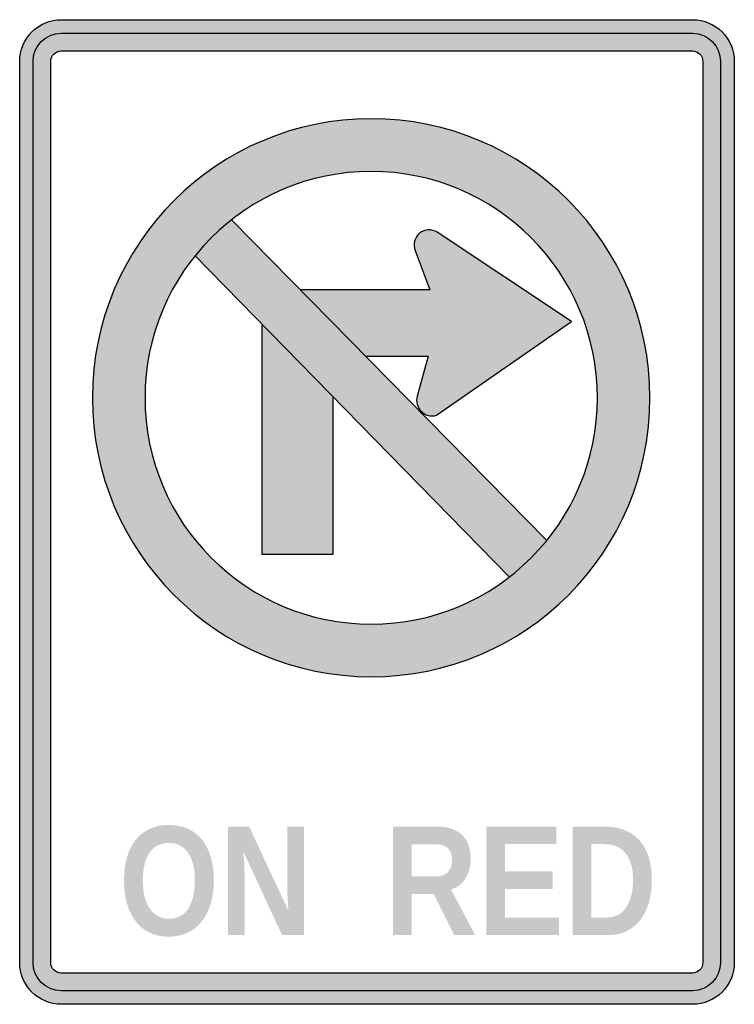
# Model space of a CAD drawing. Header units: inches. Extents: x -0.5 to 0.5, y -0.69 to 0.69.
import ezdxf

# ---------------------------------------------------------------- set-up
doc = ezdxf.new("R2010")
doc.units = ezdxf.units.IN
doc.header["$MEASUREMENT"] = 0

msp = doc.modelspace()

# ---------------------------------------------------------------- hatches: boundary and pattern name
h = msp.add_hatch(color=7)
edge = h.paths.add_edge_path()
edge.add_spline(control_points=[(-0.5, 0.6301), (-0.5, 0.6456), (-0.4939, 0.6604), (-0.4829, 0.6714), (-0.472, 0.6823), (-0.4571, 0.6884), (-0.4416, 0.6884)], knot_values=[0, 0, 0, 0, 1, 1, 1, 2, 2, 2, 2], degree=3, periodic=0)
edge.add_line((-0.4416, 0.6884), (0.4416, 0.6884))
edge.add_spline(control_points=[(0.4416, 0.6884), (0.4739, 0.6884), (0.5, 0.6623), (0.5, 0.6301)], knot_values=[0, 0, 0, 0, 1, 1, 1, 1], degree=3, periodic=0)
edge.add_line((0.5, 0.6301), (0.5, -0.6301))
edge.add_spline(control_points=[(0.5, -0.6301), (0.5, -0.6623), (0.4739, -0.6884), (0.4416, -0.6884)], knot_values=[0, 0, 0, 0, 1, 1, 1, 1], degree=3, periodic=0)
edge.add_line((0.4416, -0.6884), (-0.4416, -0.6884))
edge.add_spline(control_points=[(-0.4416, -0.6884), (-0.4739, -0.6884), (-0.5, -0.6623), (-0.5, -0.6301)], knot_values=[0, 0, 0, 0, 1, 1, 1, 1], degree=3, periodic=0)
edge.add_line((-0.5, -0.6301), (-0.5, 0.6301))
edge = h.paths.add_edge_path(flags=0)
edge.add_spline(control_points=[(-0.4565, 0.6301), (-0.4565, 0.634), (-0.455, 0.6377), (-0.4522, 0.6404), (-0.4495, 0.6431), (-0.4458, 0.6447), (-0.4419, 0.6447)], knot_values=[0, 0, 0, 0, 1, 1, 1, 2, 2, 2, 2], degree=3, periodic=0)
edge.add_line((-0.4419, 0.6447), (0.4414, 0.6447))
edge.add_spline(control_points=[(0.4414, 0.6447), (0.4452, 0.6447), (0.4489, 0.6431), (0.4517, 0.6404), (0.4544, 0.6377), (0.4559, 0.634), (0.4559, 0.6301)], knot_values=[0, 0, 0, 0, 1, 1, 1, 2, 2, 2, 2], degree=3, periodic=0)
edge.add_line((0.4559, 0.6301), (0.4559, -0.6301))
edge.add_spline(control_points=[(0.4559, -0.6301), (0.4559, -0.634), (0.4544, -0.6377), (0.4517, -0.6404), (0.4489, -0.6431), (0.4452, -0.6447), (0.4414, -0.6447)], knot_values=[0, 0, 0, 0, 1, 1, 1, 2, 2, 2, 2], degree=3, periodic=0)
edge.add_line((0.4414, -0.6447), (-0.4419, -0.6447))
edge.add_spline(control_points=[(-0.4419, -0.6447), (-0.45, -0.6447), (-0.4565, -0.6381), (-0.4565, -0.6301)], knot_values=[0, 0, 0, 0, 1, 1, 1, 1], degree=3, periodic=0)
edge.add_line((-0.4565, -0.6301), (-0.4565, 0.6301))
h = msp.add_hatch(color=7)
edge = h.paths.add_edge_path()
edge.add_line((0.4414, 0.6695), (-0.4419, 0.6695))
edge.add_spline(control_points=[(-0.4419, 0.6695), (-0.4637, 0.6695), (-0.4813, 0.6518), (-0.4813, 0.6301)], knot_values=[0, 0, 0, 0, 1, 1, 1, 1], degree=3, periodic=0)
edge.add_line((-0.4813, 0.6301), (-0.4813, -0.6301))
edge.add_spline(control_points=[(-0.4813, -0.6301), (-0.4813, -0.6518), (-0.4637, -0.6695), (-0.4419, -0.6695)], knot_values=[0, 0, 0, 0, 1, 1, 1, 1], degree=3, periodic=0)
edge.add_line((-0.4419, -0.6695), (0.4414, -0.6695))
edge.add_spline(control_points=[(0.4414, -0.6695), (0.4518, -0.6695), (0.4618, -0.6653), (0.4692, -0.6579), (0.4766, -0.6506), (0.4807, -0.6405), (0.4807, -0.6301)], knot_values=[0, 0, 0, 0, 1, 1, 1, 2, 2, 2, 2], degree=3, periodic=0)
edge.add_line((0.4807, -0.6301), (0.4807, 0.6301))
edge.add_spline(control_points=[(0.4807, 0.6301), (0.4807, 0.6518), (0.4631, 0.6695), (0.4414, 0.6695)], knot_values=[0, 0, 0, 0, 1, 1, 1, 1], degree=3, periodic=0)
edge = h.paths.add_edge_path(flags=0)
edge.add_spline(control_points=[(0.4414, 0.6447), (0.4494, 0.6447), (0.4559, 0.6381), (0.4559, 0.6301)], knot_values=[0, 0, 0, 0, 1, 1, 1, 1], degree=3, periodic=0)
edge.add_line((0.4559, 0.6301), (0.4559, -0.6301))
edge.add_spline(control_points=[(0.4559, -0.6301), (0.4559, -0.6381), (0.4494, -0.6447), (0.4414, -0.6447)], knot_values=[0, 0, 0, 0, 1, 1, 1, 1], degree=3, periodic=0)
edge.add_line((0.4414, -0.6447), (-0.4419, -0.6447))
edge.add_spline(control_points=[(-0.4419, -0.6447), (-0.45, -0.6447), (-0.4565, -0.6381), (-0.4565, -0.6301)], knot_values=[0, 0, 0, 0, 1, 1, 1, 1], degree=3, periodic=0)
edge.add_line((-0.4565, -0.6301), (-0.4565, 0.6301))
edge.add_spline(control_points=[(-0.4565, 0.6301), (-0.4565, 0.634), (-0.455, 0.6377), (-0.4522, 0.6404), (-0.4495, 0.6431), (-0.4458, 0.6447), (-0.4419, 0.6447)], knot_values=[0, 0, 0, 0, 1, 1, 1, 2, 2, 2, 2], degree=3, periodic=0)
edge.add_line((-0.4419, 0.6447), (0.4414, 0.6447))
h = msp.add_hatch(color=7)
edge = h.paths.add_edge_path()
edge.add_spline(control_points=[(-0.3982, 0.1597), (-0.3982, -0.0558), (-0.2236, -0.2304), (-0.0081, -0.2304), (0.2074, -0.2304), (0.382, -0.0558), (0.382, 0.1597), (0.382, 0.3752), (0.2074, 0.5499), (-0.0081, 0.5499), (-0.2236, 0.5499), (-0.3982, 0.3752), (-0.3982, 0.1597)], knot_values=[0, 0, 0, 0, 1, 1, 1, 2, 2, 2, 3, 3, 3, 4, 4, 4, 4], degree=3, periodic=0)
edge = h.paths.add_edge_path(flags=0)
edge.add_spline(control_points=[(0.3084, 0.1597), (0.3084, -0.0151), (0.1667, -0.1568), (-0.0081, -0.1568), (-0.1829, -0.1568), (-0.3246, -0.0151), (-0.3246, 0.1597), (-0.3246, 0.3345), (-0.1829, 0.4762), (-0.0081, 0.4762), (0.1667, 0.4762), (0.3084, 0.3345), (0.3084, 0.1597)], knot_values=[0, 0, 0, 0, 1, 1, 1, 2, 2, 2, 3, 3, 3, 4, 4, 4, 4], degree=3, periodic=0)
h = msp.add_hatch(color=7)
edge = h.paths.add_edge_path()
edge.add_spline(control_points=[(0.382, 0.1597), (0.382, -0.0558), (0.2074, -0.2304), (-0.0081, -0.2304), (-0.2236, -0.2304), (-0.3982, -0.0558), (-0.3982, 0.1597), (-0.3982, 0.3752), (-0.2236, 0.5499), (-0.0081, 0.5499), (0.2074, 0.5499), (0.382, 0.3752), (0.382, 0.1597)], knot_values=[0, 0, 0, 0, 1, 1, 1, 2, 2, 2, 3, 3, 3, 4, 4, 4, 4], degree=3, periodic=0)
edge = h.paths.add_edge_path(flags=0)
edge.add_spline(control_points=[(0.3084, 0.1597), (0.3084, -0.0151), (0.1667, -0.1568), (-0.0081, -0.1568), (-0.1829, -0.1568), (-0.3246, -0.0151), (-0.3246, 0.1597), (-0.3246, 0.3345), (-0.1829, 0.4762), (-0.0081, 0.4762), (0.1667, 0.4762), (0.3084, 0.3345), (0.3084, 0.1597)], knot_values=[0, 0, 0, 0, 1, 1, 1, 2, 2, 2, 3, 3, 3, 4, 4, 4, 4], degree=3, periodic=0)
h = msp.add_hatch(color=7)
edge = h.paths.add_edge_path()
edge.add_spline(control_points=[(0.1852, -0.0909), (0.2046, -0.0759), (0.2222, -0.0587), (0.2377, -0.0397)], knot_values=[0, 0, 0, 0, 1, 1, 1, 1], degree=3, periodic=0)
edge.add_line((0.2377, -0.0397), (-0.2035, 0.4087))
edge.add_spline(control_points=[(-0.2035, 0.4087), (-0.2224, 0.3939), (-0.2395, 0.377), (-0.2545, 0.3583)], knot_values=[0, 0, 0, 0, 1, 1, 1, 1], degree=3, periodic=0)
edge.add_line((-0.2545, 0.3583), (0.1852, -0.0909))
h = msp.add_hatch(color=7)
edge = h.paths.add_edge_path()
edge.add_line((0.0717, 0.2179), (0.0563, 0.162))
edge.add_spline(control_points=[(0.0563, 0.162), (0.0542, 0.1544), (0.0563, 0.1463), (0.0619, 0.1408), (0.0674, 0.1353), (0.0755, 0.1331), (0.0831, 0.1352)], knot_values=[0, 0, 0, 0, 1, 1, 1, 2, 2, 2, 2], degree=3, periodic=0)
edge.add_line((0.0831, 0.1352), (0.2721, 0.2665))
edge.add_line((0.2721, 0.2665), (0.0844, 0.3911))
edge.add_spline(control_points=[(0.0844, 0.3911), (0.0768, 0.3962), (0.0667, 0.3956), (0.0596, 0.3898), (0.0525, 0.3839), (0.0501, 0.3741), (0.0536, 0.3656)], knot_values=[0, 0, 0, 0, 1, 1, 1, 2, 2, 2, 2], degree=3, periodic=0)
edge.add_line((0.0536, 0.3656), (0.0737, 0.3107))
edge.add_line((0.0737, 0.3107), (-0.1071, 0.3107))
edge.add_line((-0.1071, 0.3107), (-0.0158, 0.2179))
edge.add_line((-0.0158, 0.2179), (0.0717, 0.2179))
for points in [[(-0.1606, -0.0595), (-0.0619, -0.0595), (-0.0619, 0.1615), (-0.1606, 0.2624), (-0.1606, -0.0595)], [(0.153, -0.5917), (0.153, -0.44), (0.2509, -0.44), (0.2509, -0.4645), (0.1791, -0.4645), (0.1791, -0.5026), (0.2456, -0.5026), (0.2456, -0.5272), (0.1791, -0.5272), (0.1791, -0.5671), (0.2545, -0.5671), (0.2545, -0.5917), (0.153, -0.5917)]]:
    msp.add_hatch(color=7).paths.add_polyline_path(points)
h = msp.add_hatch(color=7)
edge = h.paths.add_edge_path()
edge.add_spline(control_points=[(-0.2283, -0.5151), (-0.2283, -0.527), (-0.2297, -0.5377), (-0.2326, -0.5474), (-0.2355, -0.5571), (-0.2396, -0.5654), (-0.245, -0.5723), (-0.2504, -0.5792), (-0.2571, -0.5845), (-0.2648, -0.5882), (-0.2726, -0.592), (-0.2814, -0.5938), (-0.2913, -0.5938), (-0.3017, -0.5938), (-0.3108, -0.5919), (-0.3186, -0.588), (-0.3265, -0.5841), (-0.333, -0.5786), (-0.3382, -0.5716), (-0.3435, -0.5646), (-0.3474, -0.5563), (-0.35, -0.5467), (-0.3526, -0.5371), (-0.354, -0.5265), (-0.354, -0.5151), (-0.354, -0.5033), (-0.3526, -0.4926), (-0.3499, -0.483), (-0.3471, -0.4735), (-0.3431, -0.4654), (-0.3377, -0.4586), (-0.3324, -0.4519), (-0.3258, -0.4468), (-0.318, -0.4431), (-0.3102, -0.4395), (-0.3013, -0.4377), (-0.2912, -0.4377), (-0.281, -0.4377), (-0.2721, -0.4395), (-0.2642, -0.4432), (-0.2564, -0.4468), (-0.2499, -0.4521), (-0.2445, -0.4588), (-0.2392, -0.4656), (-0.2352, -0.4737), (-0.2324, -0.4832), (-0.2297, -0.4927), (-0.2283, -0.5034), (-0.2283, -0.5151)], knot_values=[0, 0, 0, 0, 1, 1, 1, 2, 2, 2, 3, 3, 3, 4, 4, 4, 5, 5, 5, 6, 6, 6, 7, 7, 7, 8, 8, 8, 9, 9, 9, 10, 10, 10, 11, 11, 11, 12, 12, 12, 13, 13, 13, 14, 14, 14, 15, 15, 15, 16, 16, 16, 16], degree=3, periodic=0)
edge = h.paths.add_edge_path(flags=0)
edge.add_spline(control_points=[(-0.2549, -0.5151), (-0.2549, -0.5072), (-0.2557, -0.5), (-0.2572, -0.4935), (-0.2587, -0.4871), (-0.261, -0.4816), (-0.2641, -0.477), (-0.2671, -0.4724), (-0.2709, -0.4689), (-0.2754, -0.4664), (-0.28, -0.4639), (-0.2852, -0.4627), (-0.2912, -0.4627), (-0.2973, -0.4627), (-0.3026, -0.4639), (-0.3071, -0.4664), (-0.3116, -0.4689), (-0.3154, -0.4724), (-0.3185, -0.477), (-0.3216, -0.4816), (-0.3239, -0.4871), (-0.3254, -0.4935), (-0.3269, -0.5), (-0.3277, -0.5072), (-0.3277, -0.5151), (-0.3277, -0.523), (-0.3269, -0.5303), (-0.3254, -0.5368), (-0.3238, -0.5434), (-0.3215, -0.549), (-0.3185, -0.5538), (-0.3154, -0.5585), (-0.3116, -0.5622), (-0.3071, -0.5649), (-0.3025, -0.5675), (-0.2972, -0.5689), (-0.2913, -0.5689), (-0.2849, -0.5689), (-0.2794, -0.5675), (-0.2749, -0.5648), (-0.2703, -0.5621), (-0.2665, -0.5584), (-0.2635, -0.5536), (-0.2606, -0.5488), (-0.2584, -0.5432), (-0.257, -0.5366), (-0.2556, -0.53), (-0.2549, -0.5229), (-0.2549, -0.5151)], knot_values=[0, 0, 0, 0, 1, 1, 1, 2, 2, 2, 3, 3, 3, 4, 4, 4, 5, 5, 5, 6, 6, 6, 7, 7, 7, 8, 8, 8, 9, 9, 9, 10, 10, 10, 11, 11, 11, 12, 12, 12, 13, 13, 13, 14, 14, 14, 15, 15, 15, 16, 16, 16, 16], degree=3, periodic=0)
h = msp.add_hatch(color=7)
edge = h.paths.add_edge_path()
edge.add_line((-0.1329, -0.5917), (-0.187, -0.4748))
edge.add_spline(control_points=[(-0.187, -0.4748), (-0.1867, -0.478), (-0.1865, -0.4812), (-0.1862, -0.4843), (-0.186, -0.4871), (-0.1858, -0.49), (-0.1856, -0.4932), (-0.1855, -0.4963), (-0.1854, -0.4993), (-0.1854, -0.5022)], knot_values=[0, 0, 0, 0, 1, 1, 1, 2, 2, 2, 3, 3, 3, 3], degree=3, periodic=0)
edge.add_line((-0.1854, -0.5022), (-0.1854, -0.5917))
edge.add_line((-0.1854, -0.5917), (-0.2086, -0.5917))
edge.add_line((-0.2086, -0.5917), (-0.2086, -0.44))
edge.add_line((-0.2086, -0.44), (-0.1789, -0.44))
edge.add_line((-0.1789, -0.44), (-0.1238, -0.5578))
edge.add_spline(control_points=[(-0.1238, -0.5578), (-0.1241, -0.5548), (-0.1244, -0.5516), (-0.1246, -0.5483), (-0.1248, -0.5455), (-0.125, -0.5423), (-0.1252, -0.5388), (-0.1253, -0.5353), (-0.1254, -0.5317), (-0.1254, -0.5282)], knot_values=[0, 0, 0, 0, 1, 1, 1, 2, 2, 2, 3, 3, 3, 3], degree=3, periodic=0)
edge.add_line((-0.1254, -0.5282), (-0.1254, -0.44))
edge.add_line((-0.1254, -0.44), (-0.1023, -0.44))
edge.add_line((-0.1023, -0.44), (-0.1023, -0.5917))
edge.add_line((-0.1023, -0.5917), (-0.1329, -0.5917))
h = msp.add_hatch(color=7)
edge = h.paths.add_edge_path()
edge.add_line((0.108, -0.5917), (0.0792, -0.5341))
edge.add_line((0.0792, -0.5341), (0.0486, -0.5341))
edge.add_line((0.0486, -0.5341), (0.0486, -0.5917))
edge.add_line((0.0486, -0.5917), (0.0225, -0.5917))
edge.add_line((0.0225, -0.5917), (0.0225, -0.44))
edge.add_line((0.0225, -0.44), (0.0847, -0.44))
edge.add_spline(control_points=[(0.0847, -0.44), (0.0924, -0.44), (0.0992, -0.441), (0.105, -0.4431), (0.1108, -0.4453), (0.1157, -0.4483), (0.1196, -0.4522), (0.1234, -0.4561), (0.1263, -0.4608), (0.1282, -0.4664), (0.1301, -0.472), (0.1311, -0.4782), (0.1311, -0.4852), (0.1311, -0.4909), (0.1304, -0.496), (0.129, -0.5007), (0.1277, -0.5055), (0.1258, -0.5096), (0.1233, -0.5133), (0.1209, -0.517), (0.118, -0.52), (0.1146, -0.5225), (0.1112, -0.525), (0.1076, -0.5268), (0.1036, -0.5279)], knot_values=[0, 0, 0, 0, 1, 1, 1, 2, 2, 2, 3, 3, 3, 4, 4, 4, 5, 5, 5, 6, 6, 6, 7, 7, 7, 8, 8, 8, 8], degree=3, periodic=0)
edge.add_line((0.1036, -0.5279), (0.1373, -0.5917))
edge.add_line((0.1373, -0.5917), (0.108, -0.5917))
edge = h.paths.add_edge_path(flags=0)
edge.add_spline(control_points=[(0.1049, -0.4865), (0.1049, -0.4791), (0.1029, -0.4736), (0.0989, -0.47), (0.095, -0.4664), (0.0893, -0.4646), (0.082, -0.4646)], knot_values=[0, 0, 0, 0, 1, 1, 1, 2, 2, 2, 2], degree=3, periodic=0)
edge.add_line((0.082, -0.4646), (0.0486, -0.4646))
edge.add_line((0.0486, -0.4646), (0.0486, -0.5094))
edge.add_line((0.0486, -0.5094), (0.0826, -0.5094))
edge.add_spline(control_points=[(0.0826, -0.5094), (0.0865, -0.5094), (0.0898, -0.5089), (0.0926, -0.5077), (0.0954, -0.5066), (0.0977, -0.5051), (0.0995, -0.503), (0.1013, -0.501), (0.1027, -0.4985), (0.1036, -0.4957), (0.1045, -0.4929), (0.1049, -0.4899), (0.1049, -0.4865)], knot_values=[0, 0, 0, 0, 1, 1, 1, 2, 2, 2, 3, 3, 3, 4, 4, 4, 4], degree=3, periodic=0)
h = msp.add_hatch(color=7)
edge = h.paths.add_edge_path()
edge.add_spline(control_points=[(0.3846, -0.5147), (0.3846, -0.5273), (0.383, -0.5384), (0.3799, -0.548), (0.3768, -0.5576), (0.3725, -0.5656), (0.3671, -0.5721), (0.3617, -0.5786), (0.3553, -0.5834), (0.3479, -0.5867), (0.3405, -0.59), (0.3325, -0.5917), (0.324, -0.5917)], knot_values=[0, 0, 0, 0, 1, 1, 1, 2, 2, 2, 3, 3, 3, 4, 4, 4, 4], degree=3, periodic=0)
edge.add_line((0.324, -0.5917), (0.2737, -0.5917))
edge.add_line((0.2737, -0.5917), (0.2737, -0.44))
edge.add_line((0.2737, -0.44), (0.3187, -0.44))
edge.add_spline(control_points=[(0.3187, -0.44), (0.3283, -0.44), (0.3371, -0.4414), (0.3452, -0.4444), (0.3533, -0.4473), (0.3602, -0.4518), (0.3661, -0.4579), (0.3719, -0.464), (0.3764, -0.4718), (0.3797, -0.4812), (0.3829, -0.4906), (0.3846, -0.5018), (0.3846, -0.5147)], knot_values=[0, 0, 0, 0, 1, 1, 1, 2, 2, 2, 3, 3, 3, 4, 4, 4, 4], degree=3, periodic=0)
edge = h.paths.add_edge_path(flags=0)
edge.add_spline(control_points=[(0.3583, -0.5147), (0.3583, -0.5059), (0.3573, -0.4983), (0.3553, -0.492), (0.3534, -0.4857), (0.3506, -0.4805), (0.3471, -0.4764), (0.3436, -0.4724), (0.3394, -0.4694), (0.3345, -0.4674), (0.3295, -0.4655), (0.3241, -0.4645), (0.3181, -0.4645)], knot_values=[0, 0, 0, 0, 1, 1, 1, 2, 2, 2, 3, 3, 3, 4, 4, 4, 4], degree=3, periodic=0)
edge.add_line((0.3181, -0.4645), (0.2997, -0.4645))
edge.add_line((0.2997, -0.4645), (0.2997, -0.5671))
edge.add_line((0.2997, -0.5671), (0.3218, -0.5671))
edge.add_spline(control_points=[(0.3218, -0.5671), (0.327, -0.5671), (0.3319, -0.566), (0.3363, -0.5638), (0.3408, -0.5616), (0.3446, -0.5583), (0.3479, -0.5538), (0.3512, -0.5494), (0.3537, -0.5439), (0.3556, -0.5374), (0.3574, -0.5309), (0.3583, -0.5233), (0.3583, -0.5147)], knot_values=[0, 0, 0, 0, 1, 1, 1, 2, 2, 2, 3, 3, 3, 4, 4, 4, 4], degree=3, periodic=0)

# ---------------------------------------------------------------- linework, layer by layer
at = {"color": 7}
for p, q in [((-0.2035, 0.4087), (0.2377, -0.0397)), ((-0.2545, 0.3583), (0.1852, -0.0909))]:
    msp.add_line(p, q, dxfattribs=at)
for points in [[(-0.4416, 0.6884), (0.4416, 0.6884)], [(-0.4419, 0.6695), (0.4414, 0.6695)], [(-0.4419, 0.6447), (0.4414, 0.6447)], [(-0.5, -0.6301), (-0.5, 0.6301)], [(-0.4813, -0.6301), (-0.4813, 0.6301)], [(-0.4565, -0.6301), (-0.4565, 0.6301)], [(0.4559, 0.6301), (0.4559, -0.6301)], [(0.4807, 0.6301), (0.4807, -0.6301)], [(0.5, 0.6301), (0.5, -0.6301)], [(0.0831, 0.1352), (0.2721, 0.2665), (0.0844, 0.3911)], [(0.0536, 0.3656), (0.0737, 0.3107), (-0.1071, 0.3107)], [(-0.0619, 0.1615), (-0.0619, -0.0595), (-0.1606, -0.0595), (-0.1606, 0.2624)], [(-0.0158, 0.2179), (0.0717, 0.2179), (0.0563, 0.162)], [(0.4414, -0.6447), (-0.4419, -0.6447)], [(0.4414, -0.6695), (-0.4419, -0.6695)], [(0.4416, -0.6884), (-0.4416, -0.6884)]]:
    msp.add_lwpolyline(points, dxfattribs=at)
for points, knots in [([(-0.5, 0.6301), (-0.5, 0.6456), (-0.4939, 0.6604), (-0.4829, 0.6714), (-0.472, 0.6823), (-0.4571, 0.6884), (-0.4416, 0.6884)], [0, 0, 0, 0, 1, 1, 1, 2, 2, 2, 2]), ([(-0.4565, 0.6301), (-0.4565, 0.634), (-0.455, 0.6377), (-0.4522, 0.6404), (-0.4495, 0.6431), (-0.4458, 0.6447), (-0.4419, 0.6447)], [0, 0, 0, 0, 1, 1, 1, 2, 2, 2, 2]), ([(0.4414, 0.6447), (0.4452, 0.6447), (0.4489, 0.6431), (0.4517, 0.6404), (0.4544, 0.6377), (0.4559, 0.634), (0.4559, 0.6301)], [0, 0, 0, 0, 1, 1, 1, 2, 2, 2, 2]), ([(0.382, 0.1597), (0.382, -0.0558), (0.2074, -0.2304), (-0.0081, -0.2304), (-0.2236, -0.2304), (-0.3982, -0.0558), (-0.3982, 0.1597), (-0.3982, 0.3752), (-0.2236, 0.5499), (-0.0081, 0.5499), (0.2074, 0.5499), (0.382, 0.3752), (0.382, 0.1597)], [0, 0, 0, 0, 1, 1, 1, 2, 2, 2, 3, 3, 3, 4, 4, 4, 4]), ([(0.3084, 0.1597), (0.3084, -0.0151), (0.1667, -0.1568), (-0.0081, -0.1568), (-0.1829, -0.1568), (-0.3246, -0.0151), (-0.3246, 0.1597), (-0.3246, 0.3345), (-0.1829, 0.4762), (-0.0081, 0.4762), (0.1667, 0.4762), (0.3084, 0.3345), (0.3084, 0.1597)], [0, 0, 0, 0, 1, 1, 1, 2, 2, 2, 3, 3, 3, 4, 4, 4, 4]), ([(0.0844, 0.3911), (0.0768, 0.3962), (0.0667, 0.3956), (0.0596, 0.3898), (0.0525, 0.3839), (0.0501, 0.3741), (0.0536, 0.3656)], [0, 0, 0, 0, 1, 1, 1, 2, 2, 2, 2]), ([(0.0563, 0.162), (0.0542, 0.1544), (0.0563, 0.1463), (0.0619, 0.1408), (0.0674, 0.1353), (0.0755, 0.1331), (0.0831, 0.1352)], [0, 0, 0, 0, 1, 1, 1, 2, 2, 2, 2]), ([(0.4559, -0.6301), (0.4559, -0.634), (0.4544, -0.6377), (0.4517, -0.6404), (0.4489, -0.6431), (0.4452, -0.6447), (0.4414, -0.6447)], [0, 0, 0, 0, 1, 1, 1, 2, 2, 2, 2])]:
    msp.add_open_spline(points, degree=3, knots=knots, dxfattribs=at)
for points in [[(0.4416, 0.6884), (0.4739, 0.6884), (0.5, 0.6623), (0.5, 0.6301)], [(-0.4813, 0.6301), (-0.4813, 0.6518), (-0.4637, 0.6695), (-0.4419, 0.6695)], [(0.4414, 0.6695), (0.4631, 0.6695), (0.4807, 0.6518), (0.4807, 0.6301)], [(-0.4416, -0.6884), (-0.4739, -0.6884), (-0.5, -0.6623), (-0.5, -0.6301)], [(-0.4419, -0.6695), (-0.4637, -0.6695), (-0.4813, -0.6518), (-0.4813, -0.6301)], [(-0.4419, -0.6447), (-0.45, -0.6447), (-0.4565, -0.6381), (-0.4565, -0.6301)], [(0.4807, -0.6301), (0.4807, -0.6518), (0.4631, -0.6695), (0.4414, -0.6695)], [(0.5, -0.6301), (0.5, -0.6623), (0.4739, -0.6884), (0.4416, -0.6884)]]:
    msp.add_open_spline(points, degree=3, dxfattribs=at)

doc.saveas('drawing.dxf')
